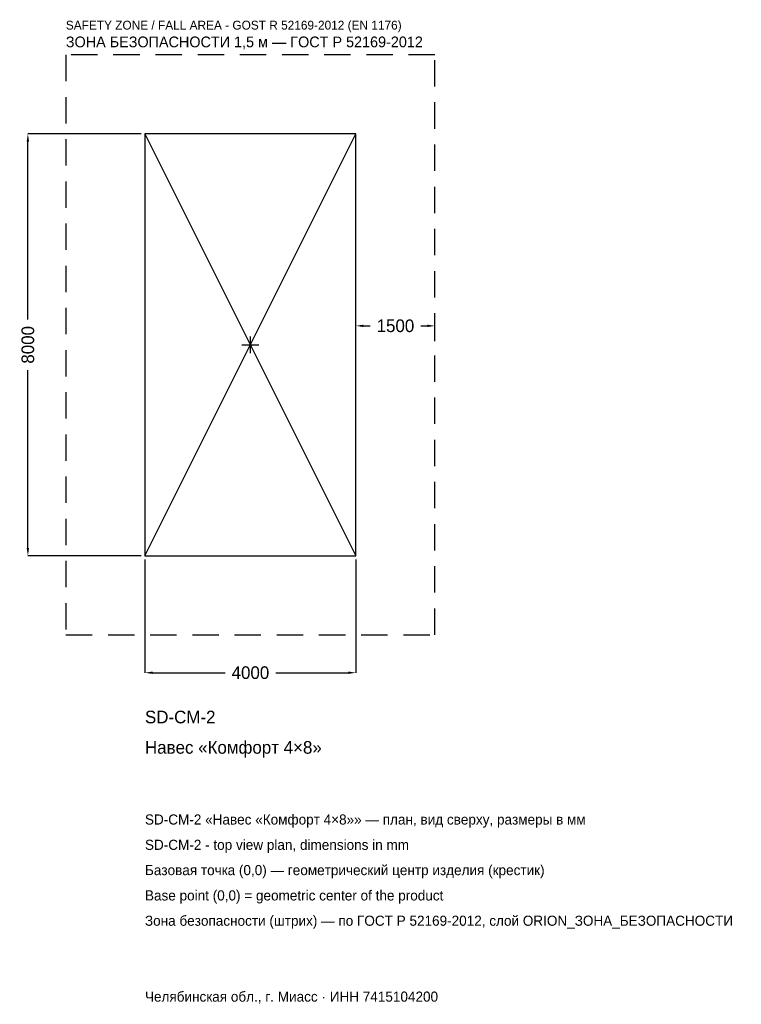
# Model space of a CAD drawing. Header units: metres. Extents: x -4375 to 9309, y -12510 to 6167.
import ezdxf

# ---------------------------------------------------------------- set-up
doc = ezdxf.new("R2010")
doc.units = ezdxf.units.M
doc.linetypes.add('DASHED', pattern=[800, 500, -300])
for name, color, linetype in [('ORION_ДАННЫЕ', 3, 'Continuous'), ('ORION_ЗОНА_БЕЗОПАСНОСТИ', 1, 'Continuous'), ('ORION_КОНТУР', 7, 'Continuous'), ('ORION_РАЗМЕРЫ', 8, 'Continuous')]:
    doc.layers.add(name, color=color, linetype=linetype)
doc.dimstyles.new('ORION', dxfattribs={"dimtxt": 240, "dimasz": 144, "dimexe": 1.25, "dimexo": 72, "dimtad": 1, "dimdec": 0, "dimcen": 2.5, "dimazin": 3, "dimtfac": 1, "dimtmove": 0, "dimatfit": 3, "dimarcsym": 0})

# ---------------------------------------------------------------- blocks, each defined once
blk = doc.blocks.new('_CLOSEDFILLED')
at = {"color": 0, "linetype": 'BYBLOCK'}
blk.add_solid([(-1, 0.16), (0, 0), (-1, -0.16)], dxfattribs=at)
blk = doc.blocks.new('*D1')
for p, q in [((-2000, -4072), (-2000, -6220)), ((2000, -4072), (2000, -6220)), ((-1856, -6220), (-480, -6220)), ((480, -6220), (1856, -6220))]:
    blk.add_line(p, q)
at = {"layer": 'Defpoints'}
for p in [(-2000, -4000), (2000, -4000), (-2000, -6220)]:
    blk.add_point(p, dxfattribs=at)
at = {"layer": 'ORION_РАЗМЕРЫ', "xscale": 144, "yscale": 144, "rotation": 180}
blk.add_blockref('_CLOSEDFILLED', (-2000, -6220), dxfattribs=at)
at = {"layer": 'ORION_РАЗМЕРЫ', "xscale": 144, "yscale": 144}
blk.add_blockref('_CLOSEDFILLED', (2000, -6220), dxfattribs=at)
at = {"layer": 'ORION_РАЗМЕРЫ', "insert": (0, -6220), "char_height": 240, "attachment_point": 5}
blk.add_mtext('4000', dxfattribs=at)
blk = doc.blocks.new('*D2')
for p, q in [((-2072, 4000), (-4220, 4000)), ((-4220, 480), (-4220, 3856)), ((-4220, -3856), (-4220, -480)), ((-2072, -4000), (-4220, -4000))]:
    blk.add_line(p, q)
at = {"layer": 'Defpoints'}
for p in [(-2000, 4000), (-4220, -4000), (-2000, -4000)]:
    blk.add_point(p, dxfattribs=at)
at = {"layer": 'ORION_РАЗМЕРЫ', "xscale": 144, "yscale": 144}
for p, rotation in [((-4220, 4000), 90), ((-4220, -4000), 270)]:
    blk.add_blockref('_CLOSEDFILLED', p, dxfattribs=dict(at, rotation=rotation))
at = {"layer": 'ORION_РАЗМЕРЫ', "insert": (-4220, 0), "char_height": 240, "attachment_point": 5, "rotation": 90}
blk.add_mtext('8000', dxfattribs=at)
blk = doc.blocks.new('*D3')
for p, q in [((2000, 72), (2000, 360)), ((2144, 360), (2270, 360)), ((3230, 360), (3356, 360)), ((3500, 72), (3500, 360))]:
    blk.add_line(p, q)
at = {"layer": 'Defpoints'}
for p in [(2000, 360), (2000, 0), (3500, 0)]:
    blk.add_point(p, dxfattribs=at)
at = {"layer": 'ORION_РАЗМЕРЫ', "xscale": 144, "yscale": 144, "rotation": 180}
blk.add_blockref('_CLOSEDFILLED', (2000, 360), dxfattribs=at)
at = {"layer": 'ORION_РАЗМЕРЫ', "xscale": 144, "yscale": 144}
blk.add_blockref('_CLOSEDFILLED', (3500, 360), dxfattribs=at)
at = {"layer": 'ORION_РАЗМЕРЫ', "insert": (2750, 360), "char_height": 240, "attachment_point": 5}
blk.add_mtext('1500', dxfattribs=at)
blk = doc.blocks.new('ОРИОН SD-CM-2 Навес Комфорт 4×8')
at = {"layer": 'ORION_ЗОНА_БЕЗОПАСНОСТИ', "linetype": 'DASHED'}
blk.add_lwpolyline([(-3500, -5500), (3500, -5500), (3500, 5500), (-3500, 5500)], close=True, dxfattribs=at)
at = {"layer": 'ORION_КОНТУР'}
for p, q in [((-2000, -4000), (2000, 4000)), ((-2000, 4000), (2000, -4000))]:
    blk.add_line(p, q, dxfattribs=at)
blk.add_lwpolyline([(-2000, -4000), (2000, -4000), (2000, 4000), (-2000, 4000)], close=True, dxfattribs=at)
at = {"layer": 'ORION_РАЗМЕРЫ'}
for p, q in [((-160, 0), (160, 0)), ((0, -160), (0, 160))]:
    blk.add_line(p, q, dxfattribs=at)
at = {"layer": 'ORION_ДАННЫЕ'}
for tag, p in [('АРТИКУЛ', (-2000, -7180)), ('НАИМЕНОВАНИЕ', (-2000, -7756))]:
    blk.add_attdef(tag, p, '', height=240, dxfattribs=at)
at = {"layer": 'ORION_ДАННЫЕ', "flags": 1}
for tag, p in [('ПРОИЗВОДИТЕЛЬ', (-2000, -8332)), ('ТЕЛЕФОН', (-2000, -8908)), ('САЙТ', (-2000, -10060)), ('АДРЕС', (-2000, -10636)), ('РЕКВИЗИТЫ', (-2000, -11212)), ('ГАБАРИТЫ', (-2000, -11788)), ('ЗОНА_БЕЗОПАСНОСТИ', (-2000, -12364))]:
    blk.add_attdef(tag, p, '', height=240, dxfattribs=at)
at = {"layer": 'ORION_ЗОНА_БЕЗОПАСНОСТИ', "color": 1}
for s, height, p in [('SAFETY ZONE / FALL AREA - GOST R 52169-2012 (EN 1176)', 168, (-3500, 5980)), ('ЗОНА БЕЗОПАСНОСТИ 1,5 м — ГОСТ Р 52169-2012', 204, (-3500, 5644))]:
    blk.add_text(s, height=height, dxfattribs=at).set_placement(p)
at = {"layer": 'ORION_РАЗМЕРЫ'}
dim = blk.add_linear_dim(base=(-4220, -4000), p1=(-2000, -4000), p2=(-2000, 4000), angle=90, dimstyle='ORION', dxfattribs=at)
dim.commit()
dim.dimension.update_dxf_attribs({"geometry": '*D2', "text_midpoint": (-4220, 0)})
for base, p1, p2, picture, middle in [((2000, 360), (2000, 0), (3500, 0), '*D3', (2750, 360)), ((-2000, -6220), (-2000, -4000), (2000, -4000), '*D1', (0, -6220))]:
    dim = blk.add_linear_dim(base=base, p1=p1, p2=p2, dimstyle='ORION', dxfattribs=at)
    dim.commit()
    dim.dimension.update_dxf_attribs({"geometry": picture, "text_midpoint": middle})

msp = doc.modelspace()

# ---------------------------------------------------------------- block references
msp.add_blockref('ОРИОН SD-CM-2 Навес Комфорт 4×8', (0, 0)).add_auto_attribs({'АРТИКУЛ': 'SD-CM-2', 'НАИМЕНОВАНИЕ': 'Навес «Комфорт 4×8»'})

# ---------------------------------------------------------------- texts
at = {"layer": 'ORION_ДАННЫЕ', "color": 3}
for s, p in [('SD-CM-2 «Навес «Комфорт 4×8»» — план, вид сверху, размеры в мм', (-2000, -9100)), ('SD-CM-2 - top view plan, dimensions in mm', (-2000, -9580)), ('Челябинская обл., г. Миасс · ИНН 7415104200', (-2000, -12460))]:
    msp.add_text(s, height=192, dxfattribs=at).set_placement(p)
at = {"layer": 'ORION_ДАННЫЕ', "color": 7}
for s, p in [('Базовая точка (0,0) — геометрический центр изделия (крестик)', (-2000, -10060)), ('Base point (0,0) = geometric center of the product', (-2000, -10540))]:
    msp.add_text(s, height=192, dxfattribs=at).set_placement(p)
at = {"layer": 'ORION_ДАННЫЕ', "color": 1}
msp.add_text('Зона безопасности (штрих) — по ГОСТ Р 52169-2012, слой ORION_ЗОНА_БЕЗОПАСНОСТИ', height=192, dxfattribs=at).set_placement((-2000, -11020))

doc.saveas('drawing.dxf')
